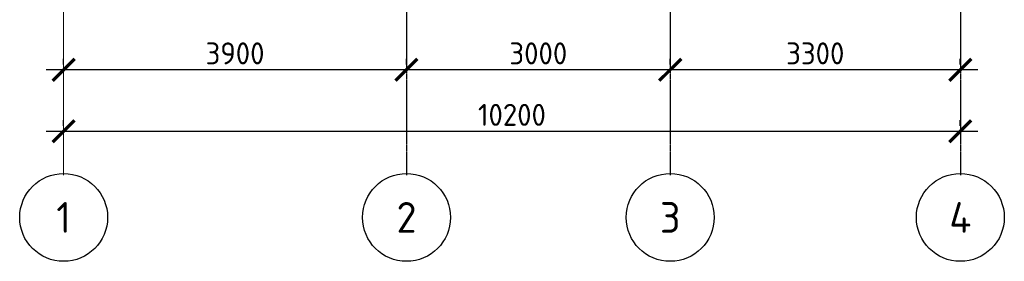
# Model space of a CAD drawing. Header units: millimetres. Extents: x -2096172177 to 2055029645, y -728784453 to 1899906214.
# Tile 46 of 109: x 1774700 to 1785900, y 930487 to 933239. Entities that reach past the tile are written whole.
import ezdxf
from ezdxf.enums import TextEntityAlignment as Align

# ---------------------------------------------------------------- set-up
doc = ezdxf.new("R2010")
doc.units = ezdxf.units.MM
doc.linetypes.add('DASHDOT_axis', pattern=[24, 20, -1.5, 1, -1.5])
doc.styles.add('GOST-2.304_Type-B', font='GOST Common.ttf')
doc.dimstyles.new('SPDS_units-mm', dxfattribs={"dimtxt": 2.5, "dimasz": 2.5, "dimexe": 1.25, "dimexo": 0.625, "dimtad": 1, "dimdec": 0, "dimtxsty": 'GOST-2.304_Type-B', "dimblk": 'ARCHTICK', "dimcen": 2.5, "dimdle": 2, "dimaunit": 1, "dimadec": 1, "dimazin": 2, "dimtfac": 1, "dimtdec": 0, "dimtmove": 1, "dimatfit": 3, "dimfxl": 1, "dimtfill": 1, "dimlwd": -1, "dimlwe": -1, "dimarcsym": 0})

# ---------------------------------------------------------------- blocks, each defined once
blk = doc.blocks.new('_ArchTick')
at = {"color": 0, "linetype": 'ByBlock', "const_width": 0.15}
blk.add_lwpolyline([(-0.5, -0.5), (0.5, 0.5)], dxfattribs=at)
blk = doc.blocks.new('*D22')
at = {"color": 0, "linetype": 'Continuous', "transparency": 16777216}
for p, q in [((1775200, 932030), (1775200, 932093)), ((1785400, 932030), (1785400, 932093)), ((1775000, 931968), (1785600, 931968))]:
    blk.add_line(p, q, dxfattribs=at)
at = {"layer": 'Defpoints', "color": 0, "linetype": 'DASHDOT_axis', "transparency": 16777216}
for p in [(1775200, 931968), (1785400, 931968), (1785400, 931968)]:
    blk.add_point(p, dxfattribs=at)
at = {"color": 0, "linetype": 'DASHDOT_axis', "transparency": 16777216, "xscale": 250, "yscale": 250, "zscale": 250, "rotation": 180}
blk.add_blockref('_ArchTick', (1775200, 931968), dxfattribs=at)
at = {"color": 0, "linetype": 'DASHDOT_axis', "transparency": 16777216, "xscale": 250, "yscale": 250, "zscale": 250}
blk.add_blockref('_ArchTick', (1785400, 931968), dxfattribs=at)
at = {"color": 0, "linetype": 'DASHDOT_axis', "transparency": 16777216, "insert": (1780300, 932155), "char_height": 250, "attachment_point": 5, "style": 'GOST-2.304_Type-B', "bg_fill": 3, "box_fill_scale": 1.1, "bg_fill_color": 256, "bg_fill_true_color": 13158600, "bg_fill_transparency": 0}
blk.add_mtext('10200', dxfattribs=at)
blk = doc.blocks.new('*D23')
at = {"color": 0, "linetype": 'Continuous', "transparency": 16777216}
for p, q in [((1775200, 932730), (1775200, 932793)), ((1779100, 932730), (1779100, 932793)), ((1779300, 932668), (1775000, 932668))]:
    blk.add_line(p, q, dxfattribs=at)
at = {"layer": 'Defpoints', "color": 0, "linetype": 'DASHDOT_axis', "transparency": 16777216}
for p in [(1775200, 932668), (1775200, 932668), (1779100, 932668)]:
    blk.add_point(p, dxfattribs=at)
at = {"color": 0, "linetype": 'DASHDOT_axis', "transparency": 16777216, "xscale": 250, "yscale": 250, "zscale": 250, "rotation": 180}
blk.add_blockref('_ArchTick', (1775200, 932668), dxfattribs=at)
at = {"color": 0, "linetype": 'DASHDOT_axis', "transparency": 16777216, "xscale": 250, "yscale": 250, "zscale": 250}
blk.add_blockref('_ArchTick', (1779100, 932668), dxfattribs=at)
at = {"color": 0, "linetype": 'DASHDOT_axis', "transparency": 16777216, "insert": (1777150, 932855), "char_height": 250, "attachment_point": 5, "style": 'GOST-2.304_Type-B', "bg_fill": 3, "box_fill_scale": 1.1, "bg_fill_color": 256, "bg_fill_true_color": 13158600, "bg_fill_transparency": 0}
blk.add_mtext('3900', dxfattribs=at)
blk = doc.blocks.new('*D24')
at = {"color": 0, "linetype": 'Continuous', "transparency": 16777216}
for p, q in [((1779100, 932730), (1779100, 932793)), ((1782100, 932730), (1782100, 932793)), ((1782300, 932668), (1778900, 932668))]:
    blk.add_line(p, q, dxfattribs=at)
at = {"layer": 'Defpoints', "color": 0, "linetype": 'DASHDOT_axis', "transparency": 16777216}
for p in [(1779100, 932668), (1779100, 932668), (1782100, 932668)]:
    blk.add_point(p, dxfattribs=at)
at = {"color": 0, "linetype": 'DASHDOT_axis', "transparency": 16777216, "xscale": 250, "yscale": 250, "zscale": 250, "rotation": 180}
blk.add_blockref('_ArchTick', (1779100, 932668), dxfattribs=at)
at = {"color": 0, "linetype": 'DASHDOT_axis', "transparency": 16777216, "xscale": 250, "yscale": 250, "zscale": 250}
blk.add_blockref('_ArchTick', (1782100, 932668), dxfattribs=at)
at = {"color": 0, "linetype": 'DASHDOT_axis', "transparency": 16777216, "insert": (1780600, 932855), "char_height": 250, "attachment_point": 5, "style": 'GOST-2.304_Type-B', "bg_fill": 3, "box_fill_scale": 1.1, "bg_fill_color": 256, "bg_fill_true_color": 13158600, "bg_fill_transparency": 0}
blk.add_mtext('3000', dxfattribs=at)
blk = doc.blocks.new('*D25')
at = {"color": 0, "linetype": 'Continuous', "transparency": 16777216}
for p, q in [((1782100, 932730), (1782100, 932793)), ((1785400, 932730), (1785400, 932793)), ((1785600, 932668), (1781900, 932668))]:
    blk.add_line(p, q, dxfattribs=at)
at = {"layer": 'Defpoints', "color": 0, "linetype": 'DASHDOT_axis', "transparency": 16777216}
for p in [(1782100, 932668), (1782100, 932668), (1785400, 932668)]:
    blk.add_point(p, dxfattribs=at)
at = {"color": 0, "linetype": 'DASHDOT_axis', "transparency": 16777216, "xscale": 250, "yscale": 250, "zscale": 250, "rotation": 180}
blk.add_blockref('_ArchTick', (1782100, 932668), dxfattribs=at)
at = {"color": 0, "linetype": 'DASHDOT_axis', "transparency": 16777216, "xscale": 250, "yscale": 250, "zscale": 250}
blk.add_blockref('_ArchTick', (1785400, 932668), dxfattribs=at)
at = {"color": 0, "linetype": 'DASHDOT_axis', "transparency": 16777216, "insert": (1783750, 932855), "char_height": 250, "attachment_point": 5, "style": 'GOST-2.304_Type-B', "bg_fill": 3, "box_fill_scale": 1.1, "bg_fill_color": 256, "bg_fill_true_color": 13158600, "bg_fill_transparency": 0}
blk.add_mtext('3300', dxfattribs=at)

msp = doc.modelspace()

# ---------------------------------------------------------------- linework, layer by layer
at = {"linetype": 'DASHDOT_axis', "lineweight": 20, "ltscale": 0.6}
msp.add_line((1775200.484, 934667.654), (1775200.484, 931467.654), dxfattribs=at)
at = {"linetype": 'DASHDOT_axis'}
for p, q in [((1779100.484, 934667.654), (1779100.484, 931467.654)), ((1782100.484, 934667.654), (1782100.484, 931467.654)), ((1785400.484, 934667.654), (1785400.484, 931467.654))]:
    msp.add_line(p, q, dxfattribs=at)
for centre in [(1775200.484, 930987.341), (1779100.484, 930987.341), (1782100.484, 930987.341), (1785400.484, 930987.341)]:
    msp.add_circle(centre, 500)

# ---------------------------------------------------------------- texts
at = {"linetype": 'DASHDOT_axis', "style": 'GOST-2.304_Type-B'}
for s, p in [('2', (1779100.484, 930987.341)), ('3', (1782100.484, 930987.341)), ('1', (1775200.484, 930987.341)), ('4', (1785400.484, 930987.341))]:
    msp.add_text(s, height=350, dxfattribs=at).set_placement(p, align=Align.MIDDLE_CENTER)

# ---------------------------------------------------------------- next in the draw order: dimensions: what is measured, and where the dimension line sits
at = {"linetype": 'DASHDOT_axis'}
for base, p1, p2, picture, middle in [((1775200.484, 932667.654), (1779100.484, 932667.654), (1775200.484, 932667.654), '*D23', (1777150.484, 932667.654)), ((1785400.484, 931967.654), (1775200.484, 931967.654), (1785400.484, 931967.654), '*D22', (1780300.484, 931967.654))]:
    dim = msp.add_linear_dim(base=base, p1=p1, p2=p2, dimstyle='SPDS_units-mm', override={"dimscale": 100}, dxfattribs=at)
    dim.commit()
    dim.dimension.update_dxf_attribs({"geometry": picture, "text_midpoint": middle, "dimtype": 160})

# ---------------------------------------------------------------- next in the draw order: dimensions: what is measured, and where the dimension line sits
dim = msp.add_linear_dim(base=(1779100.484, 932667.654), p1=(1782100.484, 932667.654), p2=(1779100.484, 932667.654), dimstyle='SPDS_units-mm', override={"dimscale": 100}, dxfattribs=at)
dim.commit()
dim.dimension.update_dxf_attribs({"geometry": '*D24', "text_midpoint": (1780600.484, 932667.654), "dimtype": 160})

# ---------------------------------------------------------------- next in the draw order: dimensions: what is measured, and where the dimension line sits
dim = msp.add_linear_dim(base=(1782100.484, 932667.654), p1=(1785400.484, 932667.654), p2=(1782100.484, 932667.654), dimstyle='SPDS_units-mm', override={"dimscale": 100}, dxfattribs=at)
dim.commit()
dim.dimension.update_dxf_attribs({"geometry": '*D25', "text_midpoint": (1783750.484, 932667.654), "dimtype": 160})

doc.saveas('drawing.dxf')
